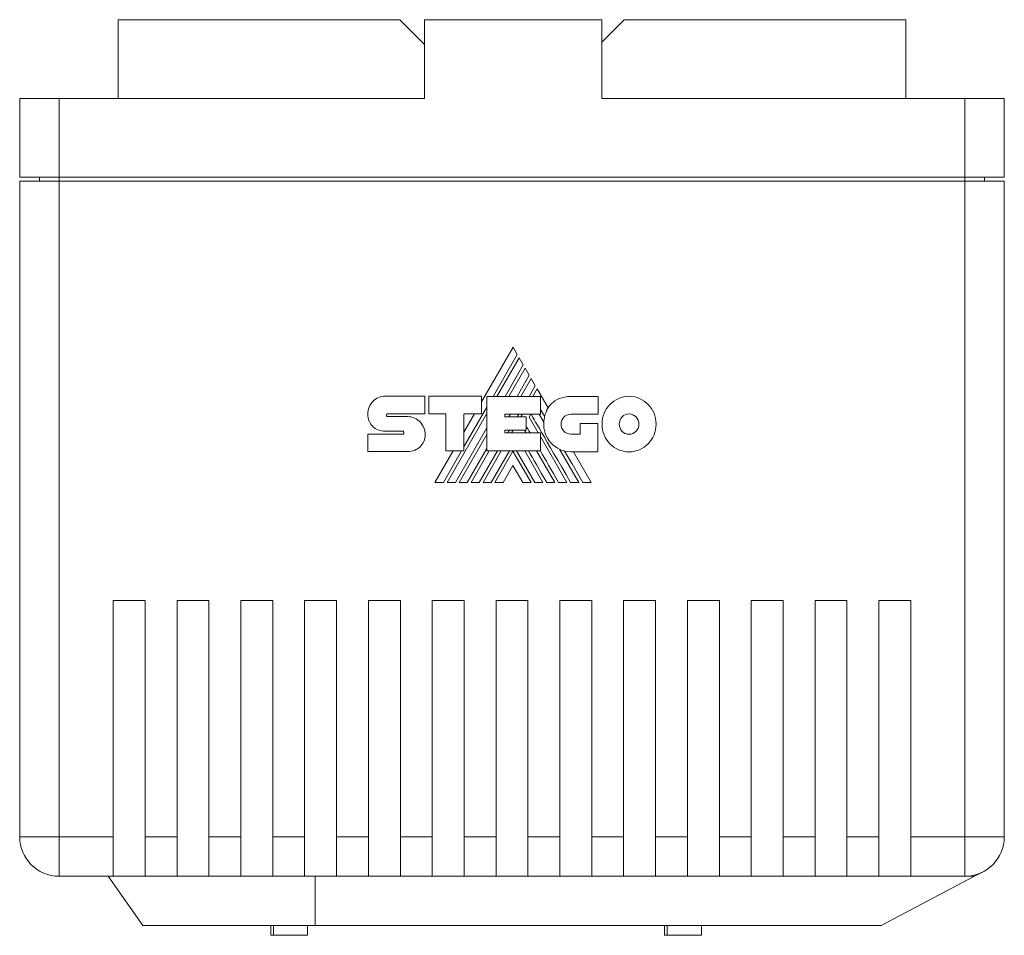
# Model space of a CAD drawing. Header units: millimetres. Extents: x 13 to 201, y 67 to 207.
# Tile 1 of 4: x 79 to 129, y 67 to 114. Entities that reach past the tile are written whole.
import ezdxf

# ---------------------------------------------------------------- set-up
doc = ezdxf.new("R2010")
doc.units = ezdxf.units.MM

msp = doc.modelspace()

# ---------------------------------------------------------------- linework, layer by layer
at = {"color": 7, "linetype": 'Continuous', "lineweight": 15}
for p, q in [((83.824, 113.515), (83.824, 109.515)), ((98.124, 113.515), (83.824, 113.515)), ((99.378, 112.26), (98.124, 113.515)), ((108.378, 113.515), (99.378, 113.515)), ((99.378, 113.515), (99.378, 109.515)), ((108.378, 113.515), (108.378, 109.515)), ((109.524, 113.515), (108.378, 112.37)), ((109.524, 113.515), (123.824, 113.515)), ((123.824, 113.515), (123.824, 109.515)), ((78.824, 105.515), (78.824, 109.515)), ((78.824, 109.515), (80.824, 109.515)), ((80.824, 109.515), (80.824, 105.515)), ((99.378, 109.515), (80.824, 109.515)), ((126.824, 109.515), (108.378, 109.515)), ((126.824, 105.515), (126.824, 109.515)), ((126.824, 109.515), (128.824, 109.515)), ((128.824, 109.515), (128.824, 105.515)), ((78.824, 105.515), (80.824, 105.515)), ((79.824, 105.315), (79.824, 105.515)), ((80.824, 105.515), (126.824, 105.515)), ((80.824, 105.315), (80.824, 105.515)), ((126.824, 105.515), (128.824, 105.515)), ((126.824, 105.315), (126.824, 105.515)), ((127.824, 105.315), (127.824, 105.515)), ((78.824, 72.015), (78.824, 105.315)), ((78.824, 105.315), (80.824, 105.315)), ((80.824, 105.315), (80.824, 72.015)), ((80.824, 105.315), (126.824, 105.315)), ((126.824, 72.015), (126.824, 105.315)), ((126.824, 105.315), (128.824, 105.315)), ((128.824, 105.315), (128.824, 72.015)), ((103.878, 96.881), (102.275, 94.107)), ((102.862, 94.385), (104.092, 96.515)), ((104.092, 96.515), (103.878, 96.881)), ((104.187, 96.349), (103.053, 94.385)), ((104.396, 95.988), (104.187, 96.349)), ((103.47, 94.385), (104.396, 95.988)), ((104.489, 95.825), (103.659, 94.385)), ((104.7, 95.461), (104.489, 95.825)), ((104.078, 94.385), (104.7, 95.461)), ((104.794, 95.3), (104.266, 94.385)), ((105.007, 94.928), (104.794, 95.3)), ((104.692, 94.385), (105.007, 94.928)), ((105.098, 94.771), (104.875, 94.385)), ((105.658, 93.798), (105.098, 94.771)), ((97.387, 94.396), (99.401, 94.396)), ((99.401, 94.396), (99.401, 93.497)), ((99.601, 93.497), (99.601, 94.392)), ((99.601, 94.392), (102.275, 94.392)), ((102.275, 94.392), (102.275, 93.504)), ((102.546, 94.385), (105.278, 94.385)), ((102.546, 91.616), (102.546, 94.385)), ((105.278, 94.385), (105.278, 93.489)), ((106.803, 94.377), (108.205, 94.377)), ((108.205, 94.377), (108.205, 93.478)), ((100.53, 90.015), (102.546, 93.508)), ((101.384, 91.823), (102.546, 93.837)), ((101.384, 91.616), (101.384, 93.504)), ((102.275, 93.504), (101.384, 93.504)), ((101.927, 93.504), (101.384, 92.564)), ((96.504, 93.492), (96.504, 93.491)), ((97.503, 93.497), (99.401, 93.497)), ((97.507, 93.358), (98.53, 93.358)), ((100.47, 93.497), (99.601, 93.497)), ((100.47, 91.616), (100.47, 93.497)), ((103.453, 93.489), (105.278, 93.489)), ((103.453, 93.489), (103.453, 93.343)), ((103.453, 93.343), (104.54, 93.343)), ((103.664, 93.343), (103.749, 93.489)), ((104.088, 93.343), (104.173, 93.489)), ((104.273, 93.343), (104.358, 93.489)), ((104.54, 93.343), (104.54, 92.665)), ((104.691, 93.33), (104.783, 93.489)), ((104.691, 93.33), (105.154, 92.53)), ((105.204, 93.489), (105.442, 93.078)), ((108.205, 93.478), (106.803, 93.478)), ((107.287, 92.47), (107.287, 93.004)), ((107.287, 93.004), (108.174, 93.004)), ((108.174, 93.004), (108.174, 91.574)), ((98.274, 92.616), (97.389, 92.616)), ((100.947, 90.015), (102.546, 92.784)), ((103.453, 92.665), (103.453, 92.53)), ((103.453, 92.665), (104.54, 92.665)), ((103.453, 92.53), (105.263, 92.53)), ((103.617, 92.53), (103.696, 92.665)), ((103.804, 92.53), (103.882, 92.665)), ((104.465, 92.665), (104.543, 92.53)), ((105.263, 91.616), (105.263, 92.53)), ((96.504, 92.466), (98.274, 92.466)), ((96.504, 91.578), (96.504, 92.466)), ((101.139, 90.015), (102.546, 92.455)), ((105.263, 92.341), (106.608, 90.015)), ((106.803, 92.47), (107.287, 92.47)), ((98.53, 91.578), (96.504, 91.578)), ((100.836, 91.616), (99.911, 90.015)), ((100.34, 90.015), (101.264, 91.616)), ((100.47, 91.616), (101.384, 91.616)), ((101.553, 90.015), (102.546, 91.734)), ((101.742, 90.015), (102.667, 91.616)), ((102.16, 90.015), (103.087, 91.616)), ((102.351, 90.015), (103.276, 91.616)), ((102.546, 91.616), (105.263, 91.616)), ((102.769, 90.015), (103.697, 91.616)), ((102.958, 90.015), (103.874, 91.604)), ((104.79, 90.015), (103.874, 91.604)), ((104.98, 90.015), (104.052, 91.616)), ((104.467, 91.616), (105.394, 90.015)), ((105.072, 91.616), (105.999, 90.015)), ((106.24, 91.699), (107.213, 90.015)), ((108.174, 91.574), (106.811, 91.574)), ((107.845, 90.015), (106.944, 91.574)), ((103.874, 90.877), (103.372, 90.015)), ((103.874, 90.877), (104.373, 90.015)), ((99.911, 90.015), (100.34, 90.015)), ((100.53, 90.015), (100.947, 90.015)), ((101.139, 90.015), (101.553, 90.015)), ((101.742, 90.015), (102.16, 90.015)), ((102.351, 90.015), (102.769, 90.015)), ((102.958, 90.015), (103.372, 90.015)), ((104.373, 90.015), (104.79, 90.015)), ((104.98, 90.015), (105.394, 90.015)), ((105.585, 90.015), (105.999, 90.015)), ((106.191, 90.015), (106.608, 90.015)), ((106.8, 90.015), (107.213, 90.015)), ((107.42, 90.015), (107.845, 90.015)), ((85.194, 84.015), (83.574, 84.015)), ((83.574, 84.015), (83.574, 72.015)), ((85.194, 72.015), (85.194, 84.015)), ((88.434, 84.015), (86.814, 84.015)), ((86.814, 84.015), (86.814, 72.015)), ((88.434, 72.015), (88.434, 84.015)), ((91.674, 84.015), (90.054, 84.015)), ((90.054, 84.015), (90.054, 72.015)), ((91.674, 72.015), (91.674, 84.015)), ((94.914, 84.015), (93.294, 84.015)), ((93.294, 84.015), (93.294, 72.015)), ((94.914, 72.015), (94.914, 84.015)), ((98.154, 84.015), (96.534, 84.015)), ((96.534, 84.015), (96.534, 72.015)), ((98.154, 72.015), (98.154, 84.015)), ((101.394, 84.015), (99.774, 84.015)), ((99.774, 84.015), (99.774, 72.015)), ((101.394, 72.015), (101.394, 84.015)), ((104.634, 84.015), (103.014, 84.015)), ((103.014, 84.015), (103.014, 72.015)), ((104.634, 72.015), (104.634, 84.015)), ((107.874, 84.015), (106.254, 84.015)), ((106.254, 84.015), (106.254, 72.015)), ((107.874, 72.015), (107.874, 84.015)), ((111.114, 84.015), (109.494, 84.015)), ((109.494, 84.015), (109.494, 72.015)), ((111.114, 72.015), (111.114, 84.015)), ((114.354, 84.015), (112.734, 84.015)), ((112.734, 84.015), (112.734, 72.015)), ((114.354, 72.015), (114.354, 84.015)), ((117.594, 84.015), (115.974, 84.015)), ((115.974, 84.015), (115.974, 72.015)), ((117.594, 72.015), (117.594, 84.015)), ((120.834, 84.015), (119.214, 84.015)), ((119.214, 84.015), (119.214, 72.015)), ((120.834, 72.015), (120.834, 84.015)), ((124.074, 84.015), (122.454, 84.015)), ((122.454, 84.015), (122.454, 72.015)), ((124.074, 72.015), (124.074, 84.015)), ((80.824, 72.015), (78.824, 72.015)), ((80.824, 72.015), (83.574, 72.015)), ((80.824, 70.015), (80.824, 72.015)), ((83.574, 72.015), (83.574, 70.015)), ((85.194, 72.015), (86.814, 72.015)), ((85.194, 70.015), (85.194, 72.015)), ((86.814, 72.015), (86.814, 70.015)), ((88.434, 72.015), (90.054, 72.015)), ((88.434, 70.015), (88.434, 72.015)), ((90.054, 72.015), (90.054, 70.015)), ((91.674, 72.015), (93.294, 72.015)), ((91.674, 70.015), (91.674, 72.015)), ((93.294, 72.015), (93.294, 70.015)), ((94.914, 72.015), (96.534, 72.015)), ((94.914, 70.015), (94.914, 72.015)), ((96.534, 72.015), (96.534, 70.015)), ((98.154, 72.015), (99.774, 72.015)), ((98.154, 70.015), (98.154, 72.015)), ((99.774, 72.015), (99.774, 70.015)), ((101.394, 72.015), (103.014, 72.015)), ((101.394, 70.015), (101.394, 72.015)), ((103.014, 72.015), (103.014, 70.015)), ((104.634, 72.015), (106.254, 72.015)), ((104.634, 70.015), (104.634, 72.015)), ((106.254, 72.015), (106.254, 70.015)), ((107.874, 72.015), (109.494, 72.015)), ((107.874, 70.015), (107.874, 72.015)), ((109.494, 72.015), (109.494, 70.015)), ((111.114, 72.015), (112.734, 72.015)), ((111.114, 70.015), (111.114, 72.015)), ((112.734, 72.015), (112.734, 70.015)), ((114.354, 72.015), (115.974, 72.015)), ((114.354, 70.015), (114.354, 72.015)), ((115.974, 72.015), (115.974, 70.015)), ((117.594, 72.015), (119.214, 72.015)), ((117.594, 70.015), (117.594, 72.015)), ((119.214, 72.015), (119.214, 70.015)), ((120.834, 72.015), (122.454, 72.015)), ((120.834, 70.015), (120.834, 72.015)), ((122.454, 72.015), (122.454, 70.015)), ((124.074, 72.015), (126.824, 72.015)), ((124.074, 70.015), (124.074, 72.015)), ((128.824, 72.015), (126.824, 72.015)), ((126.824, 70.015), (126.824, 72.015)), ((83.574, 70.015), (80.824, 70.015)), ((83.324, 70.015), (85.074, 67.515)), ((83.574, 70.015), (85.194, 70.015)), ((86.814, 70.015), (85.194, 70.015)), ((86.814, 70.015), (88.434, 70.015)), ((90.054, 70.015), (88.434, 70.015)), ((90.054, 70.015), (91.674, 70.015)), ((93.294, 70.015), (91.674, 70.015)), ((93.294, 70.015), (94.914, 70.015)), ((93.824, 70.015), (93.824, 67.515)), ((96.534, 70.015), (94.914, 70.015)), ((96.534, 70.015), (98.154, 70.015)), ((99.774, 70.015), (98.154, 70.015)), ((99.774, 70.015), (101.394, 70.015)), ((103.014, 70.015), (101.394, 70.015)), ((103.014, 70.015), (104.634, 70.015)), ((106.254, 70.015), (104.634, 70.015)), ((106.254, 70.015), (107.874, 70.015)), ((109.494, 70.015), (107.874, 70.015)), ((109.494, 70.015), (111.114, 70.015)), ((112.734, 70.015), (111.114, 70.015)), ((112.734, 70.015), (114.354, 70.015)), ((115.974, 70.015), (114.354, 70.015)), ((115.974, 70.015), (117.594, 70.015)), ((119.214, 70.015), (117.594, 70.015)), ((119.214, 70.015), (120.834, 70.015)), ((122.454, 70.015), (120.834, 70.015)), ((122.454, 70.015), (124.074, 70.015)), ((122.574, 67.515), (127.318, 70.015)), ((126.824, 70.015), (124.074, 70.015)), ((126.824, 70.015), (127.318, 70.015)), ((127.756, 70.246), (127.318, 70.015)), ((93.824, 67.515), (85.074, 67.515)), ((91.574, 67.015), (91.574, 67.515)), ((91.708, 67.015), (91.708, 67.515)), ((93.44, 67.015), (93.44, 67.515)), ((122.574, 67.515), (93.824, 67.515)), ((111.574, 67.015), (111.574, 67.515)), ((111.708, 67.015), (111.708, 67.515)), ((113.44, 67.015), (113.44, 67.515)), ((91.708, 67.015), (91.574, 67.015)), ((93.44, 67.015), (91.708, 67.015)), ((111.708, 67.015), (111.574, 67.015)), ((113.44, 67.015), (111.708, 67.015))]:
    msp.add_line(p, q, dxfattribs=at)
at = {"color": 7, "linetype": 'Continuous', "lineweight": 15, "flags": 128}
msp.add_lwpolyline([(107.42, 90.015), (106.873, 90.958), (106.495, 91.61)], dxfattribs=at)
at = {"color": 7, "linetype": 'Continuous', "lineweight": 15}
for centre, radius, start, end in [((106.968, 93.012), 1.528, 149.0381, 166.8386), ((106.811, 92.949), 1.375, 174.6401, 270), ((80.824, 72.015), 2, 180, 270), ((126.824, 72.015), 2, 270, 0)]:
    msp.add_arc(centre, radius, start, end, dxfattribs=at)
for points in [[(96.504, 93.492), (96.504, 93.74), (96.603, 93.966), (96.763, 94.13)], [(96.763, 94.13), (96.923, 94.294), (97.143, 94.396), (97.387, 94.396)], [(105.815, 93.998), (106.044, 94.233), (106.374, 94.377), (106.803, 94.377)], [(108.798, 93.974), (109.046, 94.23), (109.389, 94.388), (109.768, 94.388)], [(109.768, 94.388), (110.147, 94.388), (110.491, 94.23), (110.74, 93.974)], [(105.481, 93.36), (105.401, 93.499), (105.333, 93.616), (105.278, 93.712)], [(105.658, 93.798), (105.704, 93.87), (105.756, 93.937), (105.815, 93.998)], [(108.396, 92.976), (108.396, 93.365), (108.55, 93.718), (108.798, 93.974)], [(110.74, 93.974), (110.989, 93.718), (111.143, 93.365), (111.143, 92.976)], [(96.738, 92.866), (96.59, 93.012), (96.501, 93.22), (96.504, 93.491)], [(97.468, 93.478), (97.456, 93.462), (97.449, 93.441), (97.449, 93.42)], [(97.449, 93.42), (97.449, 93.403), (97.455, 93.387), (97.467, 93.375)], [(97.467, 93.375), (97.477, 93.364), (97.491, 93.358), (97.507, 93.358)], [(97.503, 93.497), (97.49, 93.497), (97.478, 93.489), (97.468, 93.478)], [(98.53, 93.358), (98.773, 93.358), (98.993, 93.253), (99.153, 93.085)], [(99.153, 93.085), (99.313, 92.917), (99.412, 92.685), (99.412, 92.434)], [(106.8, 90.015), (105.517, 92.224), (104.847, 93.382), (104.789, 93.489)], [(105.442, 93.078), (105.447, 93.175), (105.46, 93.27), (105.481, 93.36)], [(106.459, 93.331), (106.371, 93.241), (106.316, 93.115), (106.316, 92.976)], [(106.803, 93.478), (106.669, 93.478), (106.547, 93.422), (106.459, 93.331)], [(109.416, 93.343), (109.325, 93.249), (109.269, 93.119), (109.269, 92.976)], [(109.768, 93.493), (109.63, 93.493), (109.506, 93.435), (109.416, 93.343)], [(110.122, 93.342), (110.031, 93.435), (109.906, 93.493), (109.768, 93.493)], [(110.27, 92.976), (110.27, 93.118), (110.213, 93.248), (110.122, 93.342)], [(97.389, 92.616), (97.133, 92.623), (96.901, 92.706), (96.738, 92.866)], [(98.314, 92.595), (98.304, 92.608), (98.289, 92.616), (98.274, 92.616)], [(98.336, 92.536), (98.336, 92.557), (98.328, 92.579), (98.314, 92.595)], [(98.317, 92.485), (98.329, 92.498), (98.336, 92.516), (98.336, 92.536)], [(104.738, 92.53), (104.652, 92.68), (104.586, 92.795), (104.54, 92.875)], [(106.316, 92.976), (106.316, 92.835), (106.37, 92.708), (106.459, 92.617)], [(106.459, 92.617), (106.547, 92.526), (106.668, 92.47), (106.803, 92.47)], [(108.797, 91.98), (108.55, 92.234), (108.396, 92.586), (108.396, 92.976)], [(109.269, 92.976), (109.269, 92.833), (109.325, 92.703), (109.416, 92.609)], [(109.416, 92.609), (109.506, 92.516), (109.63, 92.458), (109.768, 92.458)], [(109.768, 92.458), (109.906, 92.458), (110.031, 92.516), (110.122, 92.61)], [(110.122, 92.61), (110.213, 92.703), (110.27, 92.833), (110.27, 92.976)], [(111.143, 92.976), (111.143, 92.587), (110.989, 92.235), (110.741, 91.98)], [(98.274, 92.466), (98.291, 92.466), (98.306, 92.473), (98.317, 92.485)], [(99.412, 92.434), (99.412, 92.189), (99.316, 91.978), (99.159, 91.826)], [(99.159, 91.826), (98.998, 91.67), (98.776, 91.578), (98.53, 91.578)], [(105.585, 90.015), (105.195, 90.687), (104.886, 91.221), (104.658, 91.616)], [(106.191, 90.015), (105.822, 90.651), (105.513, 91.186), (105.263, 91.62)], [(109.768, 91.567), (109.389, 91.567), (109.046, 91.724), (108.797, 91.98)], [(110.741, 91.98), (110.491, 91.725), (110.147, 91.567), (109.768, 91.567)]]:
    msp.add_open_spline(points, degree=3, dxfattribs=at)

doc.saveas('drawing.dxf')
